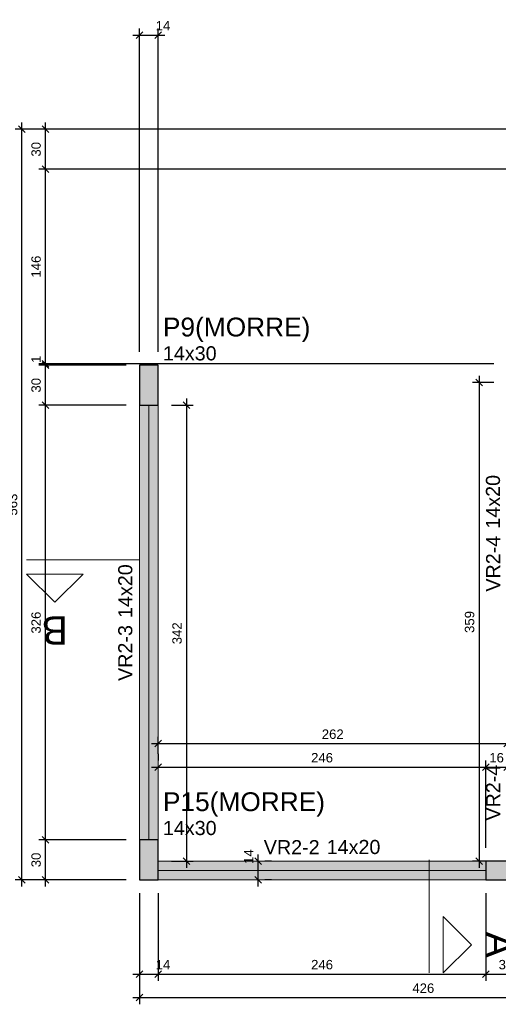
# Model space of a CAD drawing. Header units: millimetres. Extents: x 337 to 526, y -381 to -65.
# Tile 66 of 104: x 384.42 to 391.61, y -173.26 to -158.49. Entities that reach past the tile are written whole.
import ezdxf

# ---------------------------------------------------------------- set-up
doc = ezdxf.new("R2010")
doc.units = ezdxf.units.MM
doc.header["$MEASUREMENT"] = 0
doc.linetypes.add('DOT', pattern=[6.35, 0, -6.35])
doc.layers.get('0').update_dxf_attribs({"lineweight": 5})
for name, color, linetype, lineweight in [('FO-Cortes', 7, 'Continuous', 5), ('FO-Cotas', 5, 'Continuous', 5), ('FO-Eixos', 5, 'Continuous', 5), ('FO-Hachura pilar que morre', 106, 'Continuous', 5), ('FO-Hachura viga', 43, 'Continuous', 5), ('FO-Pilares', 152, 'Continuous', 30), ('FO-Textos das vigas', 7, 'Continuous', 5), ('FO-Textos dos pilares', 7, 'Continuous', 5), ('FO-Vigas', 1, 'Continuous', 20)]:
    doc.layers.add(name, color=color, linetype=linetype, lineweight=lineweight)
doc.styles.add('Arial', font='arial.ttf')
doc.dimstyles.new('UM_50.000000', dxfattribs={"dimtxt": 0.18, "dimasz": 0.1, "dimexe": 0.1, "dimexo": 0.2, "dimgap": 0, "dimtad": 1, "dimtih": 1, "dimtoh": 1, "dimdec": 1, "dimlfac": 50, "dimzin": 0, "dimdsep": 46, "dimtxsty": 'Standard', "dimcen": 0.09, "dimdle": 0.1, "dimadec": 1, "dimazin": 2, "dimtfac": 1, "dimtdec": 4, "dimtofl": 0, "dimtmove": 0, "dimatfit": 3, "dimfxl": 1, "dimtolj": 1, "dimarcsym": 0})

# ---------------------------------------------------------------- blocks, each defined once
blk = doc.blocks.new('_Oblique')
at = {"color": 0, "linetype": 'ByBlock', "lineweight": -2}
blk.add_line((-0.5, -0.5), (0.5, 0.5), dxfattribs=at)
blk = doc.blocks.new('*D469')
at = {"layer": 'Defpoints', "color": 0, "transparency": 16777216}
for p in [(386.504, -158.721), (386.224, -163.673), (386.504, -163.673)]:
    blk.add_point(p, dxfattribs=at)
at = {"layer": 'FO-Cotas', "color": 0, "lineweight": -2, "transparency": 16777216}
for p, q in [((386.124, -158.721), (386.604, -158.721)), ((386.224, -163.473), (386.224, -158.621)), ((386.504, -163.473), (386.504, -158.621))]:
    blk.add_line(p, q, dxfattribs=at)
at = {"layer": 'FO-Cotas', "color": 0, "lineweight": -2, "transparency": 16777216, "xscale": 0.1, "yscale": 0.1, "zscale": 0.1, "rotation": 180}
blk.add_blockref('_Oblique', (386.224, -158.721), dxfattribs=at)
at = {"layer": 'FO-Cotas', "color": 0, "lineweight": -2, "transparency": 16777216, "xscale": 0.1, "yscale": 0.1, "zscale": 0.1}
blk.add_blockref('_Oblique', (386.504, -158.721), dxfattribs=at)
at = {"layer": 'FO-Cotas', "color": 7, "transparency": 16777216, "insert": (386.575, -158.58), "char_height": 0.1412, "attachment_point": 5, "rotation": 0.0057, "style": 'Arial'}
blk.add_mtext('\\A1;14', dxfattribs=at)
blk = doc.blocks.new('*D470')
at = {"layer": 'Defpoints', "color": 0, "transparency": 16777216}
for p in [(386.504, -169.701), (391.424, -169.701), (391.424, -171.113)]:
    blk.add_point(p, dxfattribs=at)
at = {"layer": 'FO-Cotas', "color": 0, "lineweight": -2, "transparency": 16777216}
for p, q in [((386.504, -169.501), (386.504, -169.601)), ((391.424, -170.913), (391.424, -169.601)), ((386.404, -169.701), (391.524, -169.701))]:
    blk.add_line(p, q, dxfattribs=at)
at = {"layer": 'FO-Cotas', "color": 0, "lineweight": -2, "transparency": 16777216, "xscale": 0.1, "yscale": 0.1, "zscale": 0.1, "rotation": 180}
blk.add_blockref('_Oblique', (386.504, -169.701), dxfattribs=at)
at = {"layer": 'FO-Cotas', "color": 0, "lineweight": -2, "transparency": 16777216, "xscale": 0.1, "yscale": 0.1, "zscale": 0.1}
blk.add_blockref('_Oblique', (391.424, -169.701), dxfattribs=at)
at = {"layer": 'FO-Cotas', "color": 7, "transparency": 16777216, "insert": (388.964, -169.56), "char_height": 0.1412, "attachment_point": 5, "rotation": 0.0057, "style": 'Arial'}
blk.add_mtext('\\A1;246', dxfattribs=at)
blk = doc.blocks.new('*D471')
at = {"layer": 'Defpoints', "color": 0, "transparency": 16777216}
for p in [(391.744, -169.701), (391.744, -169.701), (391.424, -171.113)]:
    blk.add_point(p, dxfattribs=at)
at = {"layer": 'FO-Cotas', "color": 0, "lineweight": -2, "transparency": 16777216}
for p, q in [((391.744, -169.501), (391.744, -169.601)), ((391.424, -170.913), (391.424, -169.601)), ((391.324, -169.701), (391.844, -169.701))]:
    blk.add_line(p, q, dxfattribs=at)
at = {"layer": 'FO-Cotas', "color": 0, "lineweight": -2, "transparency": 16777216, "xscale": 0.1, "yscale": 0.1, "zscale": 0.1, "rotation": 180}
blk.add_blockref('_Oblique', (391.424, -169.701), dxfattribs=at)
at = {"layer": 'FO-Cotas', "color": 0, "lineweight": -2, "transparency": 16777216, "xscale": 0.1, "yscale": 0.1, "zscale": 0.1}
blk.add_blockref('_Oblique', (391.744, -169.701), dxfattribs=at)
at = {"layer": 'FO-Cotas', "color": 7, "transparency": 16777216, "insert": (391.584, -169.56), "char_height": 0.1412, "attachment_point": 5, "rotation": 0.0057, "style": 'Arial'}
blk.add_mtext('\\A1;16', dxfattribs=at)
blk = doc.blocks.new('*D477')
at = {"layer": 'Defpoints', "color": 0, "transparency": 16777216}
for p in [(391.744, -169.348), (386.504, -169.701), (391.744, -169.701)]:
    blk.add_point(p, dxfattribs=at)
at = {"layer": 'FO-Cotas', "color": 0, "lineweight": -2, "transparency": 16777216}
for p, q in [((386.504, -169.501), (386.504, -169.248)), ((391.744, -169.501), (391.744, -169.248)), ((386.404, -169.348), (391.844, -169.348))]:
    blk.add_line(p, q, dxfattribs=at)
at = {"layer": 'FO-Cotas', "color": 0, "lineweight": -2, "transparency": 16777216, "xscale": 0.1, "yscale": 0.1, "zscale": 0.1, "rotation": 180}
blk.add_blockref('_Oblique', (386.504, -169.348), dxfattribs=at)
at = {"layer": 'FO-Cotas', "color": 0, "lineweight": -2, "transparency": 16777216, "xscale": 0.1, "yscale": 0.1, "zscale": 0.1}
blk.add_blockref('_Oblique', (391.744, -169.348), dxfattribs=at)
at = {"layer": 'FO-Cotas', "color": 7, "transparency": 16777216, "insert": (389.124, -169.207), "char_height": 0.1412, "attachment_point": 5, "rotation": 0.0057, "style": 'Arial'}
blk.add_mtext('\\A1;262', dxfattribs=at)
blk = doc.blocks.new('*D479')
at = {"layer": 'Defpoints', "color": 0, "transparency": 16777216}
for p in [(386.224, -171.393), (386.504, -171.393), (386.504, -172.805)]:
    blk.add_point(p, dxfattribs=at)
at = {"layer": 'FO-Cotas', "color": 0, "lineweight": -2, "transparency": 16777216}
for p, q in [((386.224, -171.593), (386.224, -172.905)), ((386.504, -171.593), (386.504, -172.905)), ((386.124, -172.805), (386.604, -172.805))]:
    blk.add_line(p, q, dxfattribs=at)
at = {"layer": 'FO-Cotas', "color": 0, "lineweight": -2, "transparency": 16777216, "xscale": 0.1, "yscale": 0.1, "zscale": 0.1, "rotation": 180}
blk.add_blockref('_Oblique', (386.224, -172.805), dxfattribs=at)
at = {"layer": 'FO-Cotas', "color": 0, "lineweight": -2, "transparency": 16777216, "xscale": 0.1, "yscale": 0.1, "zscale": 0.1}
blk.add_blockref('_Oblique', (386.504, -172.805), dxfattribs=at)
at = {"layer": 'FO-Cotas', "color": 7, "transparency": 16777216, "insert": (386.575, -172.664), "char_height": 0.1412, "attachment_point": 5, "rotation": 0.0057, "style": 'Arial'}
blk.add_mtext('\\A1;14', dxfattribs=at)
blk = doc.blocks.new('*D480')
at = {"layer": 'Defpoints', "color": 0, "transparency": 16777216}
for p in [(386.504, -171.393), (391.424, -171.393), (391.424, -172.805)]:
    blk.add_point(p, dxfattribs=at)
at = {"layer": 'FO-Cotas', "color": 0, "lineweight": -2, "transparency": 16777216}
for p, q in [((386.504, -171.593), (386.504, -172.905)), ((391.424, -171.593), (391.424, -172.905)), ((386.404, -172.805), (391.524, -172.805))]:
    blk.add_line(p, q, dxfattribs=at)
at = {"layer": 'FO-Cotas', "color": 0, "lineweight": -2, "transparency": 16777216, "xscale": 0.1, "yscale": 0.1, "zscale": 0.1, "rotation": 180}
blk.add_blockref('_Oblique', (386.504, -172.805), dxfattribs=at)
at = {"layer": 'FO-Cotas', "color": 0, "lineweight": -2, "transparency": 16777216, "xscale": 0.1, "yscale": 0.1, "zscale": 0.1}
blk.add_blockref('_Oblique', (391.424, -172.805), dxfattribs=at)
at = {"layer": 'FO-Cotas', "color": 7, "transparency": 16777216, "insert": (388.964, -172.664), "char_height": 0.1412, "attachment_point": 5, "rotation": 0.0057, "style": 'Arial'}
blk.add_mtext('\\A1;246', dxfattribs=at)
blk = doc.blocks.new('*D481')
at = {"layer": 'Defpoints', "color": 0, "transparency": 16777216}
for p in [(391.424, -171.393), (392.024, -171.393), (392.024, -172.805)]:
    blk.add_point(p, dxfattribs=at)
at = {"layer": 'FO-Cotas', "color": 0, "lineweight": -2, "transparency": 16777216}
for p, q in [((391.424, -171.593), (391.424, -172.905)), ((392.024, -171.593), (392.024, -172.905)), ((391.324, -172.805), (392.124, -172.805))]:
    blk.add_line(p, q, dxfattribs=at)
at = {"layer": 'FO-Cotas', "color": 0, "lineweight": -2, "transparency": 16777216, "xscale": 0.1, "yscale": 0.1, "zscale": 0.1, "rotation": 180}
blk.add_blockref('_Oblique', (391.424, -172.805), dxfattribs=at)
at = {"layer": 'FO-Cotas', "color": 0, "lineweight": -2, "transparency": 16777216, "xscale": 0.1, "yscale": 0.1, "zscale": 0.1}
blk.add_blockref('_Oblique', (392.024, -172.805), dxfattribs=at)
at = {"layer": 'FO-Cotas', "color": 7, "transparency": 16777216, "insert": (391.724, -172.664), "char_height": 0.1412, "attachment_point": 5, "rotation": 0.0057, "style": 'Arial'}
blk.add_mtext('\\A1;30', dxfattribs=at)
blk = doc.blocks.new('*D487')
at = {"layer": 'Defpoints', "color": 0, "transparency": 16777216}
for p in [(394.744, -163.933), (386.224, -171.393), (394.744, -173.158)]:
    blk.add_point(p, dxfattribs=at)
at = {"layer": 'FO-Cotas', "color": 0, "lineweight": -2, "transparency": 16777216}
for p, q in [((394.744, -164.133), (394.744, -173.258)), ((386.224, -171.593), (386.224, -173.258)), ((386.124, -173.158), (394.844, -173.158))]:
    blk.add_line(p, q, dxfattribs=at)
at = {"layer": 'FO-Cotas', "color": 0, "lineweight": -2, "transparency": 16777216, "xscale": 0.1, "yscale": 0.1, "zscale": 0.1, "rotation": 180}
blk.add_blockref('_Oblique', (386.224, -173.158), dxfattribs=at)
at = {"layer": 'FO-Cotas', "color": 0, "lineweight": -2, "transparency": 16777216, "xscale": 0.1, "yscale": 0.1, "zscale": 0.1}
blk.add_blockref('_Oblique', (394.744, -173.158), dxfattribs=at)
at = {"layer": 'FO-Cotas', "color": 7, "transparency": 16777216, "insert": (390.484, -173.017), "char_height": 0.1412, "attachment_point": 5, "rotation": 0.0057, "style": 'Arial'}
blk.add_mtext('\\A1;426', dxfattribs=at)
blk = doc.blocks.new('*D488')
at = {"layer": 'Defpoints', "color": 0, "transparency": 16777216}
for p in [(384.812, -170.793), (386.224, -170.793), (386.224, -171.393)]:
    blk.add_point(p, dxfattribs=at)
at = {"layer": 'FO-Cotas', "color": 0, "lineweight": -2, "transparency": 16777216}
for p, q in [((384.812, -171.493), (384.812, -170.693)), ((386.024, -170.793), (384.712, -170.793)), ((386.024, -171.393), (384.712, -171.393))]:
    blk.add_line(p, q, dxfattribs=at)
at = {"layer": 'FO-Cotas', "color": 0, "lineweight": -2, "transparency": 16777216, "xscale": 0.1, "yscale": 0.1, "zscale": 0.1}
for p, rotation in [((384.812, -170.793), 90), ((384.812, -171.393), 270)]:
    blk.add_blockref('_Oblique', p, dxfattribs=dict(at, rotation=rotation))
at = {"layer": 'FO-Cotas', "color": 7, "transparency": 16777216, "insert": (384.671, -171.093), "char_height": 0.1412, "attachment_point": 5, "rotation": 90, "style": 'Arial'}
blk.add_mtext('\\A1;30', dxfattribs=at)
blk = doc.blocks.new('*D489')
at = {"layer": 'Defpoints', "color": 0, "transparency": 16777216}
for p in [(384.812, -164.273), (386.224, -164.273), (386.224, -170.793)]:
    blk.add_point(p, dxfattribs=at)
at = {"layer": 'FO-Cotas', "color": 0, "lineweight": -2, "transparency": 16777216}
for p, q in [((384.812, -170.893), (384.812, -164.173)), ((386.024, -164.273), (384.712, -164.273)), ((386.024, -170.793), (384.712, -170.793))]:
    blk.add_line(p, q, dxfattribs=at)
at = {"layer": 'FO-Cotas', "color": 0, "lineweight": -2, "transparency": 16777216, "xscale": 0.1, "yscale": 0.1, "zscale": 0.1}
for p, rotation in [((384.812, -164.273), 90), ((384.812, -170.793), 270)]:
    blk.add_blockref('_Oblique', p, dxfattribs=dict(at, rotation=rotation))
at = {"layer": 'FO-Cotas', "color": 7, "transparency": 16777216, "insert": (384.671, -167.533), "char_height": 0.1412, "attachment_point": 5, "rotation": 90, "style": 'Arial'}
blk.add_mtext('\\A1;326', dxfattribs=at)
blk = doc.blocks.new('*D490')
at = {"layer": 'Defpoints', "color": 0, "transparency": 16777216}
for p in [(384.812, -163.673), (386.224, -163.673), (386.224, -164.273)]:
    blk.add_point(p, dxfattribs=at)
at = {"layer": 'FO-Cotas', "color": 0, "lineweight": -2, "transparency": 16777216}
for p, q in [((384.812, -164.373), (384.812, -163.573)), ((386.024, -163.673), (384.712, -163.673)), ((386.024, -164.273), (384.712, -164.273))]:
    blk.add_line(p, q, dxfattribs=at)
at = {"layer": 'FO-Cotas', "color": 0, "lineweight": -2, "transparency": 16777216, "xscale": 0.1, "yscale": 0.1, "zscale": 0.1}
for p, rotation in [((384.812, -163.673), 90), ((384.812, -164.273), 270)]:
    blk.add_blockref('_Oblique', p, dxfattribs=dict(at, rotation=rotation))
at = {"layer": 'FO-Cotas', "color": 7, "transparency": 16777216, "insert": (384.671, -163.973), "char_height": 0.1412, "attachment_point": 5, "rotation": 90, "style": 'Arial'}
blk.add_mtext('\\A1;30', dxfattribs=at)
blk = doc.blocks.new('*D491')
at = {"layer": 'Defpoints', "color": 0, "transparency": 16777216}
for p in [(384.812, -163.653), (386.224, -163.673), (391.744, -163.653)]:
    blk.add_point(p, dxfattribs=at)
at = {"layer": 'FO-Cotas', "color": 0, "lineweight": -2, "transparency": 16777216}
for p, q in [((384.812, -163.773), (384.812, -163.553)), ((391.544, -163.653), (384.712, -163.653)), ((386.024, -163.673), (384.712, -163.673))]:
    blk.add_line(p, q, dxfattribs=at)
at = {"layer": 'FO-Cotas', "color": 0, "lineweight": -2, "transparency": 16777216, "xscale": 0.1, "yscale": 0.1, "zscale": 0.1}
for p, rotation in [((384.812, -163.653), 90), ((384.812, -163.673), 270)]:
    blk.add_blockref('_Oblique', p, dxfattribs=dict(at, rotation=rotation))
at = {"layer": 'FO-Cotas', "color": 7, "transparency": 16777216, "insert": (384.671, -163.582), "char_height": 0.1412, "attachment_point": 5, "rotation": 90, "style": 'Arial'}
blk.add_mtext('\\A1;1', dxfattribs=at)
blk = doc.blocks.new('*D492')
at = {"layer": 'Defpoints', "color": 0, "transparency": 16777216}
for p in [(384.812, -160.733), (394.144, -160.733), (391.744, -163.653)]:
    blk.add_point(p, dxfattribs=at)
at = {"layer": 'FO-Cotas', "color": 0, "lineweight": -2, "transparency": 16777216}
for p, q in [((384.812, -163.753), (384.812, -160.633)), ((393.944, -160.733), (384.712, -160.733)), ((391.544, -163.653), (384.712, -163.653))]:
    blk.add_line(p, q, dxfattribs=at)
at = {"layer": 'FO-Cotas', "color": 0, "lineweight": -2, "transparency": 16777216, "xscale": 0.1, "yscale": 0.1, "zscale": 0.1}
for p, rotation in [((384.812, -160.733), 90), ((384.812, -163.653), 270)]:
    blk.add_blockref('_Oblique', p, dxfattribs=dict(at, rotation=rotation))
at = {"layer": 'FO-Cotas', "color": 7, "transparency": 16777216, "insert": (384.671, -162.193), "char_height": 0.1412, "attachment_point": 5, "rotation": 90, "style": 'Arial'}
blk.add_mtext('\\A1;146', dxfattribs=at)
blk = doc.blocks.new('*D493')
at = {"layer": 'Defpoints', "color": 0, "transparency": 16777216}
for p in [(384.812, -160.133), (394.144, -160.133), (394.144, -160.733)]:
    blk.add_point(p, dxfattribs=at)
at = {"layer": 'FO-Cotas', "color": 0, "lineweight": -2, "transparency": 16777216}
for p, q in [((384.812, -160.833), (384.812, -160.033)), ((393.944, -160.133), (384.712, -160.133)), ((393.944, -160.733), (384.712, -160.733))]:
    blk.add_line(p, q, dxfattribs=at)
at = {"layer": 'FO-Cotas', "color": 0, "lineweight": -2, "transparency": 16777216, "xscale": 0.1, "yscale": 0.1, "zscale": 0.1}
for p, rotation in [((384.812, -160.133), 90), ((384.812, -160.733), 270)]:
    blk.add_blockref('_Oblique', p, dxfattribs=dict(at, rotation=rotation))
at = {"layer": 'FO-Cotas', "color": 7, "transparency": 16777216, "insert": (384.671, -160.433), "char_height": 0.1412, "attachment_point": 5, "rotation": 90, "style": 'Arial'}
blk.add_mtext('\\A1;30', dxfattribs=at)
blk = doc.blocks.new('*D494')
at = {"layer": 'Defpoints', "color": 0, "transparency": 16777216}
for p in [(384.459, -160.133), (394.144, -160.133), (386.224, -171.393)]:
    blk.add_point(p, dxfattribs=at)
at = {"layer": 'FO-Cotas', "color": 0, "lineweight": -2, "transparency": 16777216}
for p, q in [((384.459, -171.493), (384.459, -160.033)), ((393.944, -160.133), (384.359, -160.133)), ((386.024, -171.393), (384.359, -171.393))]:
    blk.add_line(p, q, dxfattribs=at)
at = {"layer": 'FO-Cotas', "color": 0, "lineweight": -2, "transparency": 16777216, "xscale": 0.1, "yscale": 0.1, "zscale": 0.1}
for p, rotation in [((384.459, -160.133), 90), ((384.459, -171.393), 270)]:
    blk.add_blockref('_Oblique', p, dxfattribs=dict(at, rotation=rotation))
at = {"layer": 'FO-Cotas', "color": 7, "transparency": 16777216, "insert": (384.318, -165.763), "char_height": 0.1412, "attachment_point": 5, "rotation": 90, "style": 'Arial'}
blk.add_mtext('\\A1;563', dxfattribs=at)
blk = doc.blocks.new('*D504')
at = {"layer": 'Defpoints', "color": 0, "transparency": 16777216}
for p in [(388.004, -171.113), (388.004, -171.113), (388.004, -171.393)]:
    blk.add_point(p, dxfattribs=at)
at = {"layer": 'FO-Cotas', "color": 0, "lineweight": -2, "transparency": 16777216}
for p, q in [((388.004, -171.493), (388.004, -171.013)), ((388.204, -171.113), (388.104, -171.113)), ((388.204, -171.393), (388.104, -171.393))]:
    blk.add_line(p, q, dxfattribs=at)
at = {"layer": 'FO-Cotas', "color": 0, "lineweight": -2, "transparency": 16777216, "xscale": 0.1, "yscale": 0.1, "zscale": 0.1}
for p, rotation in [((388.004, -171.113), 90), ((388.004, -171.393), 270)]:
    blk.add_blockref('_Oblique', p, dxfattribs=dict(at, rotation=rotation))
at = {"layer": 'FO-Cotas', "color": 7, "transparency": 16777216, "insert": (387.863, -171.042), "char_height": 0.1412, "attachment_point": 5, "rotation": 90, "style": 'Arial'}
blk.add_mtext('\\A1;14', dxfattribs=at)
blk = doc.blocks.new('*D508')
at = {"layer": 'Defpoints', "color": 0, "transparency": 16777216}
for p in [(391.744, -163.933), (391.321, -171.113), (391.744, -171.113)]:
    blk.add_point(p, dxfattribs=at)
at = {"layer": 'FO-Cotas', "color": 0, "lineweight": -2, "transparency": 16777216}
for p, q in [((391.544, -163.933), (391.221, -163.933)), ((391.321, -163.833), (391.321, -171.213)), ((391.544, -171.113), (391.221, -171.113))]:
    blk.add_line(p, q, dxfattribs=at)
at = {"layer": 'FO-Cotas', "color": 0, "lineweight": -2, "transparency": 16777216, "xscale": 0.1, "yscale": 0.1, "zscale": 0.1}
for p, rotation in [((391.321, -163.933), 90), ((391.321, -171.113), 270)]:
    blk.add_blockref('_Oblique', p, dxfattribs=dict(at, rotation=rotation))
at = {"layer": 'FO-Cotas', "color": 7, "transparency": 16777216, "insert": (391.179, -167.523), "char_height": 0.1412, "attachment_point": 5, "rotation": 90, "style": 'Arial'}
blk.add_mtext('\\A1;359', dxfattribs=at)
blk = doc.blocks.new('*D511')
at = {"layer": 'Defpoints', "color": 0, "transparency": 16777216}
for p in [(386.504, -164.273), (386.504, -171.113), (386.928, -171.113)]:
    blk.add_point(p, dxfattribs=at)
at = {"layer": 'FO-Cotas', "color": 0, "lineweight": -2, "transparency": 16777216}
for p, q in [((386.928, -164.173), (386.928, -171.213)), ((386.704, -164.273), (387.028, -164.273)), ((386.704, -171.113), (387.028, -171.113))]:
    blk.add_line(p, q, dxfattribs=at)
at = {"layer": 'FO-Cotas', "color": 0, "lineweight": -2, "transparency": 16777216, "xscale": 0.1, "yscale": 0.1, "zscale": 0.1}
for p, rotation in [((386.928, -164.273), 90), ((386.928, -171.113), 270)]:
    blk.add_blockref('_Oblique', p, dxfattribs=dict(at, rotation=rotation))
at = {"layer": 'FO-Cotas', "color": 7, "transparency": 16777216, "insert": (386.787, -167.693), "char_height": 0.1412, "attachment_point": 5, "rotation": 90, "style": 'Arial'}
blk.add_mtext('\\A1;342', dxfattribs=at)

msp = doc.modelspace()

# ---------------------------------------------------------------- hatches: boundary and pattern name
at = {"layer": 'FO-Hachura pilar que morre', "linetype": 'Continuous'}
for points in [[(386.5041, -163.6729), (386.3641, -163.6729), (386.2241, -163.6729), (386.2241, -163.9729), (386.2241, -164.2729), (386.3641, -164.2729), (386.5041, -164.2729), (386.5041, -163.9729)], [(386.2241, -171.3931), (386.3641, -171.3931), (386.5041, -171.3931), (386.5041, -171.0931), (386.5041, -170.7931), (386.3641, -170.7931), (386.2241, -170.7931), (386.2241, -171.0931)], [(392.0241, -171.3931), (392.0241, -171.2531), (392.0241, -171.1131), (391.7241, -171.1131), (391.4241, -171.1131), (391.4241, -171.2531), (391.4241, -171.3931), (391.7241, -171.3931)]]:
    msp.add_hatch(color=256, dxfattribs=at).paths.add_polyline_path(points)
at = {"layer": 'FO-Hachura viga', "linetype": 'Continuous'}
for points in [[(386.5041, -164.2731), (386.5041, -164.2731), (386.2241, -164.2731), (386.2241, -170.7931), (386.5041, -170.7931), (386.5041, -164.2731)], [(391.4241, -171.1131), (391.4241, -171.1131), (386.5041, -171.1131), (386.5041, -171.3931), (391.4241, -171.3931), (391.4241, -171.1131)]]:
    msp.add_hatch(color=256, dxfattribs=at).paths.add_polyline_path(points)

# ---------------------------------------------------------------- linework, layer by layer
at = {"layer": 'FO-Cortes', "ltscale": 0.2}
for p, q in [((384.5282, -166.5922), (386.2226, -166.5922)), ((390.5722, -171.0932), (390.5722, -172.7876))]:
    msp.add_line(p, q, dxfattribs=at)
at = {"layer": 'FO-Cortes', "linetype": 'Continuous'}
for points in [[(384.5282, -166.804), (385.3754, -166.804), (384.9518, -167.2276), (384.5282, -166.804)], [(390.784, -172.7876), (390.784, -171.9404), (391.2076, -172.364), (390.784, -172.7876)]]:
    msp.add_lwpolyline(points, close=True, dxfattribs=at)
at = {"layer": 'FO-Eixos'}
for p, q in [((386.3641, -170.7931), (386.3641, -164.2729)), ((386.5041, -171.2531), (391.4241, -171.2531))]:
    msp.add_line(p, q, dxfattribs=at)
at = {"layer": 'FO-Pilares'}
for points in [[(386.5041, -163.6729), (386.3641, -163.6729), (386.2241, -163.6729), (386.2241, -163.9729), (386.2241, -164.2729), (386.3641, -164.2729), (386.5041, -164.2729), (386.5041, -163.9729), (386.5041, -163.6729)], [(386.2241, -171.3931), (386.3641, -171.3931), (386.5041, -171.3931), (386.5041, -171.0931), (386.5041, -170.7931), (386.3641, -170.7931), (386.2241, -170.7931), (386.2241, -171.0931), (386.2241, -171.3931)], [(392.0241, -171.3931), (392.0241, -171.2531), (392.0241, -171.1131), (391.7241, -171.1131), (391.4241, -171.1131), (391.4241, -171.2531), (391.4241, -171.3931), (391.7241, -171.3931), (392.0241, -171.3931)]]:
    msp.add_lwpolyline(points, close=True, dxfattribs=at)
at = {"layer": 'FO-Vigas'}
for p, q in [((386.2241, -170.7931), (386.2241, -164.2729)), ((386.5041, -170.7931), (386.5041, -164.2729)), ((386.5041, -171.1131), (391.4241, -171.1131)), ((386.5041, -171.3931), (391.4241, -171.3931))]:
    msp.add_line(p, q, dxfattribs=at)

# ---------------------------------------------------------------- texts
at = {"layer": 'FO-Cortes', "linetype": 'DOT', "ltscale": 0.2, "char_height": 0.4236, "width": 0.803434, "attachment_point": 8, "line_spacing_factor": 0.798, "style": 'Arial'}
for s, insert, rotation in [('B', (384.9518, -167.4394), 180), ('A', (391.4194, -172.364), 270)]:
    msp.add_mtext(s, dxfattribs=dict(at, insert=insert, rotation=rotation))
at = {"layer": 'FO-Textos das vigas', "char_height": 0.2118, "rotation": 90, "line_spacing_factor": 0.798, "style": 'Arial'}
for s, insert, width, attachment_point in [('14x20', (391.6382, -166.1237), 1.640981, 7), ('VR2-4', (391.6382, -166.2296), 1.70715, 9), ('14x20', (386.1182, -167.4637), 1.640981, 7), ('VR2-3', (386.1182, -167.5696), 1.70715, 9), ('VR2-4', (391.6382, -170.0831), 1.70715, 8)]:
    msp.add_mtext(s, dxfattribs=dict(at, insert=insert, width=width, attachment_point=attachment_point))
at = {"layer": 'FO-Textos das vigas', "char_height": 0.2118, "line_spacing_factor": 0.798, "style": 'Arial'}
for s, insert, width, attachment_point in [('VR2-2', (388.9275, -171.0072), 1.70715, 9), ('14x20', (389.0334, -171.0072), 1.640981, 7)]:
    msp.add_mtext(s, dxfattribs=dict(at, insert=insert, width=width, attachment_point=attachment_point))
at = {"layer": 'FO-Textos dos pilares', "attachment_point": 7, "line_spacing_factor": 0.798, "style": 'Arial'}
for s, insert, char_height, width in [('P9(MORRE)', (386.5749, -163.3252), 0.2824, 4.224498), ('14x30', (386.5747, -163.6023), 0.2118, 1.640981), ('P15(MORRE)', (386.5749, -170.4452), 0.2824, 4.643198), ('14x30', (386.5747, -170.7225), 0.2118, 1.640981)]:
    msp.add_mtext(s, dxfattribs=dict(at, insert=insert, char_height=char_height, width=width))

# ---------------------------------------------------------------- dimensions: what is measured, and where the dimension line sits
at = {"layer": 'FO-Cotas'}
for base, p1, p2, picture, middle in [((386.5041, -158.7209), (386.2241, -163.6729), (386.5041, -163.6729), '*D469', (386.5747, -158.5797)), ((394.7443, -173.1581), (386.2241, -171.3931), (394.7443, -163.9329), '*D487', (390.4842, -173.0169)), ((391.7441, -169.3481), (386.5041, -169.7011), (391.7441, -169.7011), '*D477', (389.1241, -169.2069)), ((391.4241, -169.7011), (386.5041, -169.7011), (391.4241, -171.1131), '*D470', (388.9641, -169.5599)), ((391.7441, -169.7011), (391.4241, -171.1131), (391.7441, -169.7011), '*D471', (391.5841, -169.5599)), ((386.5041, -172.8051), (386.2241, -171.3931), (386.5041, -171.3931), '*D479', (386.5747, -172.6639)), ((391.4241, -172.8051), (386.5041, -171.3931), (391.4241, -171.3931), '*D480', (388.9641, -172.6639)), ((392.0241, -172.8051), (391.4241, -171.3931), (392.0241, -171.3931), '*D481', (391.7241, -172.6639))]:
    dim = msp.add_linear_dim(base=base, p1=p1, p2=p2, dimstyle='UM_50.000000', override={"dimtxt": 0.1412, "dimasz": 0.1, "dimexe": 0.1, "dimexo": 0.2, "dimtad": 1, "dimtih": 0, "dimtoh": 0, "dimdec": 1, "dimlfac": 50, "dimzin": 8, "dimtxsty": 'Arial', "dimblk": 'Oblique', "dimblk1": 'Oblique', "dimblk2": 'Oblique', "dimsah": 1, "dimdle": 0.1, "dimse1": 0, "dimse2": 0, "dimclrt": 7, "dimadec": 1, "dimazin": 3, "dimtmove": 2, "dimldrblk": 'Oblique'}, dxfattribs=at)
    dim.commit()
    dim.dimension.update_dxf_attribs({"geometry": picture, "text_midpoint": middle, "dimtype": 160, "text_rotation": 0.00573})
for base, p1, p2, picture, middle in [((384.4591, -160.1329), (386.2241, -171.3931), (394.1443, -160.1329), '*D494', (384.3179, -165.763)), ((384.8121, -160.1329), (394.1443, -160.7329), (394.1443, -160.1329), '*D493', (384.6709, -160.4329)), ((384.8121, -160.7329), (391.7441, -163.6529), (394.1443, -160.7329), '*D492', (384.6709, -162.1929)), ((384.8121, -163.6529), (386.2241, -163.6729), (391.7441, -163.6529), '*D491', (384.6709, -163.5823)), ((384.8121, -163.6729), (386.2241, -164.2729), (386.2241, -163.6729), '*D490', (384.6709, -163.9729)), ((391.3205, -171.1131), (391.7441, -163.9329), (391.7441, -171.1131), '*D508', (391.1793, -167.523)), ((384.8121, -164.2729), (386.2241, -170.7931), (386.2241, -164.2729), '*D489', (384.6709, -167.533)), ((386.9277, -171.1131), (386.5041, -164.2729), (386.5041, -171.1131), '*D511', (386.7865, -167.693)), ((384.8121, -170.7931), (386.2241, -171.3931), (386.2241, -170.7931), '*D488', (384.6709, -171.0931)), ((388.0041, -171.1131), (388.0041, -171.3931), (388.0041, -171.1131), '*D504', (387.8629, -171.0425))]:
    dim = msp.add_linear_dim(base=base, p1=p1, p2=p2, angle=90, dimstyle='UM_50.000000', override={"dimtxt": 0.1412, "dimasz": 0.1, "dimexe": 0.1, "dimexo": 0.2, "dimtad": 1, "dimtih": 0, "dimtoh": 0, "dimdec": 1, "dimlfac": 50, "dimzin": 8, "dimtxsty": 'Arial', "dimblk": 'Oblique', "dimblk1": 'Oblique', "dimblk2": 'Oblique', "dimsah": 1, "dimdle": 0.1, "dimse1": 0, "dimse2": 0, "dimclrt": 7, "dimadec": 1, "dimazin": 3, "dimtmove": 2, "dimldrblk": 'Oblique'}, dxfattribs=at)
    dim.commit()
    dim.dimension.update_dxf_attribs({"geometry": picture, "text_midpoint": middle, "dimtype": 160, "text_rotation": 90})

doc.saveas('drawing.dxf')
